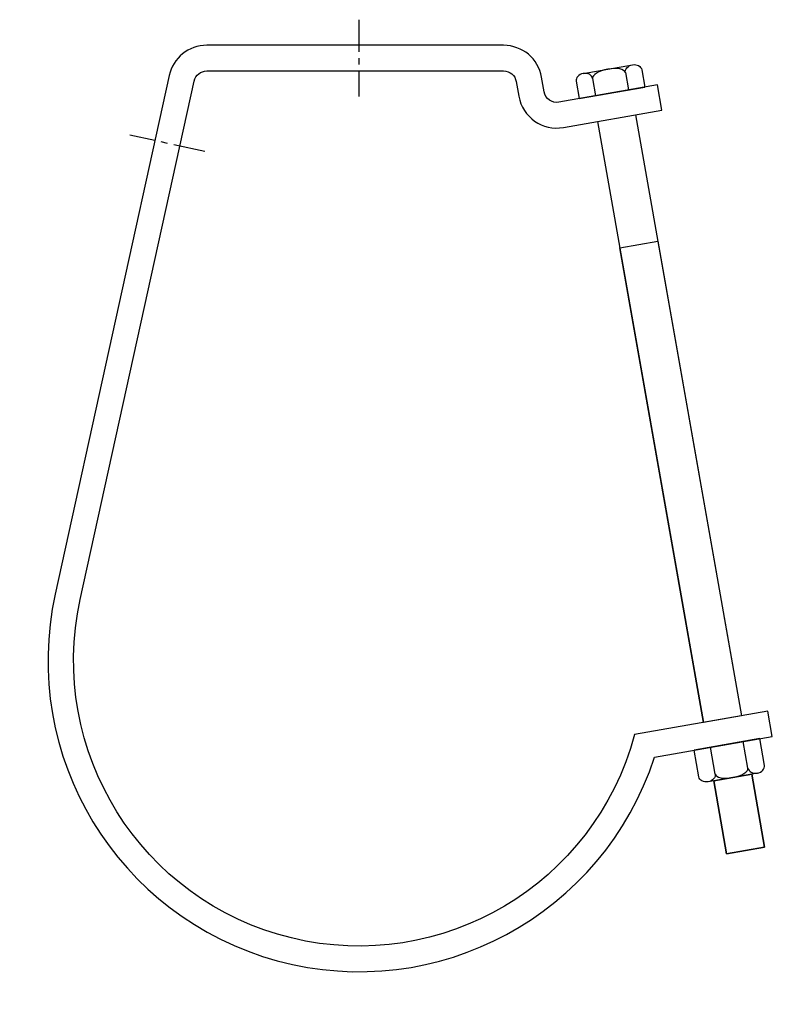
# Model space of a CAD drawing. Extents: x 3 to 205, y 3 to 268.
import ezdxf

# ---------------------------------------------------------------- set-up
doc = ezdxf.new("R2010")
doc.units = 0
doc.header["$MEASUREMENT"] = 0
doc.linetypes.add('AI9-LTYPE1', pattern=[13.785234, 8.615772, -1.723154, 1.723154, -1.723154])
doc.layers.get('0').update_dxf_attribs({"linetype": 'CONTINUOUS'})

# ---------------------------------------------------------------- blocks, each defined once
blk = doc.blocks.new('AI9-BLK2')
at = {"color": 7}
for p, q in [((8.17, 5.84), (-9.46, 2.73)), ((9.44, -1.37), (8.17, 5.84)), ((-8.19, -4.48), (-9.46, 2.73)), ((-3.78, -3.71), (-5.05, 3.5)), ((5.03, -2.15), (3.76, 5.06)), ((7.54, -3.46), (-5.69, -5.79))]:
    blk.add_line(p, q, dxfattribs=at)
for points in [[(-3.78, -3.71), (-3.62, -4.64), (-1.51, -5.06), (0.93, -4.63), (3.36, -4.2), (5.2, -3.09), (5.03, -2.15)], [(5.03, -2.15), (5.2, -3.09), (6.32, -3.68), (7.54, -3.46), (8.76, -3.25), (9.61, -2.31), (9.44, -1.37)], [(-3.78, -3.71), (-3.62, -4.64), (-4.47, -5.58), (-5.69, -5.79), (-6.91, -6.01), (-8.03, -5.42), (-8.19, -4.48)]]:
    blk.add_open_spline(points, degree=3, knots=[0, 0, 0, 0, 1, 1, 1, 2, 2, 2, 2], dxfattribs=at)
blk = doc.blocks.new('AI9-BLK1')
at = {"color": 7}
for p, q in [((-7.31, 2.19), (5.91, 4.52)), ((8.42, 3.21), (9.24, -1.45)), ((-9.22, 0.1), (-8.4, -4.56)), ((-4.81, 0.88), (-3.99, -3.79)), ((4.01, 2.43), (4.83, -2.23)), ((-8.4, -4.56), (9.24, -1.45))]:
    blk.add_line(p, q, dxfattribs=at)
for points in [[(4.01, 2.43), (3.84, 3.37), (1.73, 3.78), (-0.7, 3.35), (-3.14, 2.93), (-4.98, 1.82), (-4.81, 0.88)], [(4.01, 2.43), (3.84, 3.37), (4.69, 4.31), (5.91, 4.52), (7.13, 4.74), (8.25, 4.15), (8.42, 3.21)], [(-4.81, 0.88), (-4.98, 1.82), (-6.1, 2.4), (-7.31, 2.19), (-8.53, 1.97), (-9.38, 1.04), (-9.22, 0.1)]]:
    blk.add_open_spline(points, degree=3, knots=[0, 0, 0, 0, 1, 1, 1, 2, 2, 2, 2], dxfattribs=at)

msp = doc.modelspace()

# ---------------------------------------------------------------- linework, layer by layer
at = {"color": 253, "linetype": 'AI9-LTYPE1'}
for p, q in [((94.19, 267.66), (94.19, 246.98)), ((52.8, 232.2), (32.6, 236.64))]:
    msp.add_line(p, q, dxfattribs=at)
at = {"color": 7}
for p, q in [((168.5, 242.11), (196.99, 80.56)), ((158.32, 240.32), (186.81, 78.77)), ((164.3, 206.38), (174.49, 208.17))]:
    msp.add_line(p, q, dxfattribs=at)
for points in [[(196.99, 80.56), (186.81, 78.77), (164.3, 206.38), (174.49, 208.17)], [(203.21, 45.26), (193.03, 43.47), (189.57, 63.07), (199.76, 64.87)]]:
    msp.add_lwpolyline(points, close=True, dxfattribs=at)
msp.add_lwpolyline([(189.57, 63.07), (193.03, 43.47), (203.21, 45.26), (199.76, 64.87)], dxfattribs=at)
msp.add_open_spline([(204.11, 81.82), (204.11, 81.82), (205.31, 75.03), (205.31, 75.03), (205.31, 75.03), (173.66, 69.45), (173.66, 69.45), (159.85, 27.09), (115.24, 3), (72.25, 14.7), (29.25, 26.4), (3, 69.76), (12.56, 113.28), (12.56, 113.28), (43.18, 252.65), (43.18, 252.65), (44.22, 257.39), (48.42, 260.77), (53.28, 260.77), (53.28, 260.77), (133.08, 260.77), (133.08, 260.77), (138.1, 260.77), (142.39, 257.17), (143.26, 252.23), (143.26, 252.23), (143.96, 248.28), (143.96, 248.28), (144.29, 246.41), (146.07, 245.16), (147.95, 245.49), (147.95, 245.49), (174.43, 250.16), (174.43, 250.16), (174.43, 250.16), (175.62, 243.37), (175.62, 243.37), (175.62, 243.37), (149.14, 238.7), (149.14, 238.7), (143.52, 237.71), (138.16, 241.46), (137.17, 247.09), (137.17, 247.09), (136.47, 251.03), (136.47, 251.03), (136.18, 252.68), (134.75, 253.88), (133.08, 253.88), (133.08, 253.88), (53.28, 253.88), (53.28, 253.88), (51.66, 253.88), (50.26, 252.75), (49.91, 251.17), (49.91, 251.17), (19.29, 111.8), (19.29, 111.8), (10.35, 71.1), (35.54, 30.71), (76.03, 20.84), (116.52, 10.97), (157.48, 35.25), (168.26, 75.5), (168.26, 75.5), (204.11, 81.82), (204.11, 81.82)], degree=3, knots=[0, 0, 0, 0, 1, 1, 1, 2, 2, 2, 3, 3, 3, 4, 4, 4, 5, 5, 5, 6, 6, 6, 7, 7, 7, 8, 8, 8, 9, 9, 9, 10, 10, 10, 11, 11, 11, 12, 12, 12, 13, 13, 13, 14, 14, 14, 15, 15, 15, 16, 16, 16, 17, 17, 17, 18, 18, 18, 19, 19, 19, 20, 20, 20, 21, 21, 21, 22, 22, 22, 22], dxfattribs=at)

# ---------------------------------------------------------------- block references
msp.add_blockref('AI9-BLK1', (161.79, 251.01), dxfattribs=at)
at = {"color": 7, "linetype": 'AI9-LTYPE1'}
msp.add_blockref('AI9-BLK2', (193.74, 68.6), dxfattribs=at)

doc.saveas('drawing.dxf')
